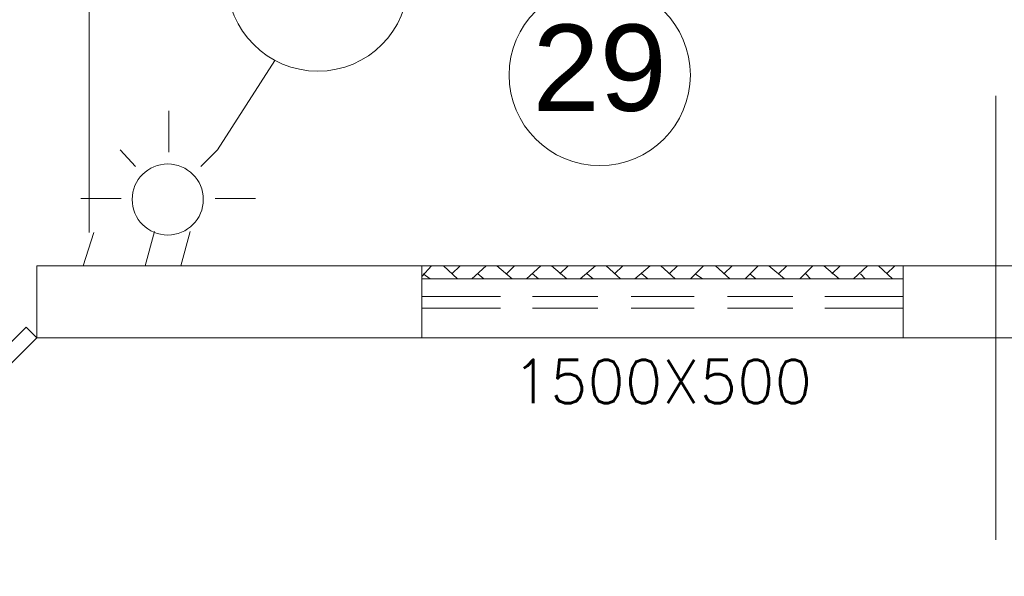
# Model space of a CAD drawing. Header units: millimetres. Extents: x 4476070 to 4476182, y -30324732 to -30324697.
# Tile 52 of 70: x 4476115.8 to 4476117.82, y -30324718.52 to -30324717.37. Entities that reach past the tile are written whole.
import ezdxf
from ezdxf.enums import TextEntityAlignment as Align

# ---------------------------------------------------------------- set-up
doc = ezdxf.new("R2010")
doc.units = ezdxf.units.MM
doc.layers.add('Cotas', color=1, linetype='Continuous', lineweight=0)
doc.layers.add('EL-ARQUITETÔNICO', color=8, linetype='Continuous', lineweight=5)
doc.styles.add('ARIAL', font='arial.ttf')
doc.styles.add('ROMANS', font='romans.shx', dxfattribs={"width": 0.7})

msp = doc.modelspace()

# ---------------------------------------------------------------- linework, layer by layer
at = {"color": 1, "lineweight": 13}
for points in [[(4476115.94524, -30324716.65946), (4476115.94524, -30324717.81146)], [(4476115.933, -30324717.87946), (4476115.95498, -30324717.81146)], [(4476116.00866, -30324717.87946), (4476115.87931, -30324717.87946)]]:
    msp.add_lwpolyline(points, dxfattribs=at)
at = {"color": 7, "lineweight": 13}
for points in [[(4476117.80643, -30324718.44246), (4476117.80643, -30324717.53046)], [(4476116.10861, -30324717.64646), (4476116.10861, -30324717.56146)], [(4476116.04037, -30324717.67546), (4476116.00866, -30324717.64146)], [(4476116.17454, -30324717.67546), (4476116.20866, -30324717.64146)], [(4476116.01107, -30324717.74146), (4476115.92818, -30324717.74146)], [(4476116.20374, -30324717.74146), (4476116.28673, -30324717.74146)], [(4476116.07941, -30324717.80946), (4476116.05984, -30324717.87946)], [(4476116.133, -30324717.87946), (4476116.15256, -30324717.80946)], [(4476115.94524, -30324717.87946), (4476115.94765, -30324717.87946)], [(4476116.07449, -30324717.87946), (4476116.0769, -30324717.87946)], [(4476119.98973, -30324718.02746), (4476119.29451, -30324718.02746), (4476119.29451, -30324717.87946), (4476117.61616, -30324717.87946), (4476117.61616, -30324718.02746), (4476116.62822, -30324718.02746)], [(4476117.61616, -30324717.87946), (4476116.62822, -30324717.87946)], [(4476116.62822, -30324717.90146), (4476116.64779, -30324717.87946)], [(4476116.64528, -30324717.90646), (4476116.63063, -30324717.89646)], [(4476116.70138, -30324717.90646), (4476116.67217, -30324717.87946)], [(4476116.68923, -30324717.89646), (4476116.70629, -30324717.87946)], [(4476116.73068, -30324717.90646), (4476116.75998, -30324717.87946)], [(4476116.75506, -30324717.90646), (4476116.74292, -30324717.89646)], [(4476116.81367, -30324717.90646), (4476116.78196, -30324717.87946)], [(4476116.80143, -30324717.89646), (4476116.81848, -30324717.87946)], [(4476116.84287, -30324717.90646), (4476116.87217, -30324717.87946)], [(4476116.86725, -30324717.90646), (4476116.85511, -30324717.89646)], [(4476116.92586, -30324717.90646), (4476116.89415, -30324717.87946)], [(4476116.91121, -30324717.89646), (4476116.92827, -30324717.87946)], [(4476116.95265, -30324717.90646), (4476116.98436, -30324717.87946)], [(4476116.97955, -30324717.90646), (4476116.9673, -30324717.89646)], [(4476117.03564, -30324717.90646), (4476117.00634, -30324717.87946)], [(4476117.0234, -30324717.89646), (4476117.04046, -30324717.87946)], [(4476117.06484, -30324717.90646), (4476117.09655, -30324717.87946)], [(4476117.09174, -30324717.90646), (4476117.07949, -30324717.89646)], [(4476117.14783, -30324717.90646), (4476117.11853, -30324717.87946)], [(4476117.13559, -30324717.89646), (4476117.15275, -30324717.87946)], [(4476117.17954, -30324717.90646), (4476117.20634, -30324717.87946)], [(4476117.20393, -30324717.90646), (4476117.18928, -30324717.89646)], [(4476117.26002, -30324717.90646), (4476117.23072, -30324717.87946)], [(4476117.24788, -30324717.89646), (4476117.26494, -30324717.87946)], [(4476117.29173, -30324717.90646), (4476117.31863, -30324717.87946)], [(4476117.31371, -30324717.90646), (4476117.30147, -30324717.89646)], [(4476117.37221, -30324717.90646), (4476117.3405, -30324717.87946)], [(4476117.36007, -30324717.89646), (4476117.37713, -30324717.87946)], [(4476117.40392, -30324717.90646), (4476117.43082, -30324717.87946)], [(4476117.4259, -30324717.90646), (4476117.41617, -30324717.89646)], [(4476117.48451, -30324717.90646), (4476117.45279, -30324717.87946)], [(4476117.46985, -30324717.89646), (4476117.48691, -30324717.87946)], [(4476117.51371, -30324717.90646), (4476117.54301, -30324717.87946)], [(4476117.53809, -30324717.90646), (4476117.52836, -30324717.89646)], [(4476117.59419, -30324717.90646), (4476117.56499, -30324717.87946)], [(4476117.58205, -30324717.89646), (4476117.5991, -30324717.87946)], [(4476117.61616, -30324717.90646), (4476116.62822, -30324717.90646)], [(4476116.78928, -30324717.94246), (4476116.62822, -30324717.94246)], [(4476116.98928, -30324717.94246), (4476116.85511, -30324717.94246)], [(4476117.18687, -30324717.94246), (4476117.05762, -30324717.94246)], [(4476117.38937, -30324717.94246), (4476117.25521, -30324717.94246)], [(4476117.61616, -30324717.94246), (4476117.4552, -30324717.94246)], [(4476116.78928, -30324717.96646), (4476116.62822, -30324717.96646)], [(4476116.98928, -30324717.96646), (4476116.85511, -30324717.96646)], [(4476117.18687, -30324717.96646), (4476117.05762, -30324717.96646)], [(4476117.38937, -30324717.96646), (4476117.25521, -30324717.96646)], [(4476117.61616, -30324717.96646), (4476117.4552, -30324717.96646)], [(4476119.47745, -30324718.49546), (4476119.4067, -30324718.42046), (4476119.35061, -30324718.33046), (4476119.31157, -30324718.23546), (4476119.292, -30324718.13146), (4476119.29451, -30324718.02746), (4476117.61616, -30324718.02746)]]:
    msp.add_lwpolyline(points, dxfattribs=at)
for points in [[(4476116.62822, -30324718.02746), (4476115.83787, -30324718.02746), (4476115.83787, -30324717.87946), (4476116.62822, -30324717.87946)], [(4476115.83787, -30324718.02746), (4476115.34997, -30324718.51746), (4476115.32809, -30324718.49546), (4476115.81589, -30324718.00546)]]:
    msp.add_lwpolyline(points, close=True, dxfattribs=at)
msp.add_circle((4476116.10641, -30324717.74346), 0.07298, dxfattribs=at)
at = {"layer": 'EL-ARQUITETÔNICO', "color": 7, "lineweight": 20}
msp.add_line((4476116.20866, -30324717.64146), (4476116.32627, -30324717.45766), dxfattribs=at)
for centre in [(4476116.41432, -30324717.29381), (4476116.99313, -30324717.48786)]:
    msp.add_circle(centre, 0.18601, dxfattribs=at)

# ---------------------------------------------------------------- texts
at = {"lineweight": 20, "style": 'ARIAL'}
msp.add_text('29', height=0.177377, dxfattribs=at).set_placement((4476116.85515, -30324717.56141))
at = {"layer": 'Cotas', "color": 0, "style": 'ROMANS'}
msp.add_text('1500X500', height=0.0896, dxfattribs=at).set_placement((4476117.12153, -30324718.11731, -9.52862), align=Align.MIDDLE)

doc.saveas('drawing.dxf')
